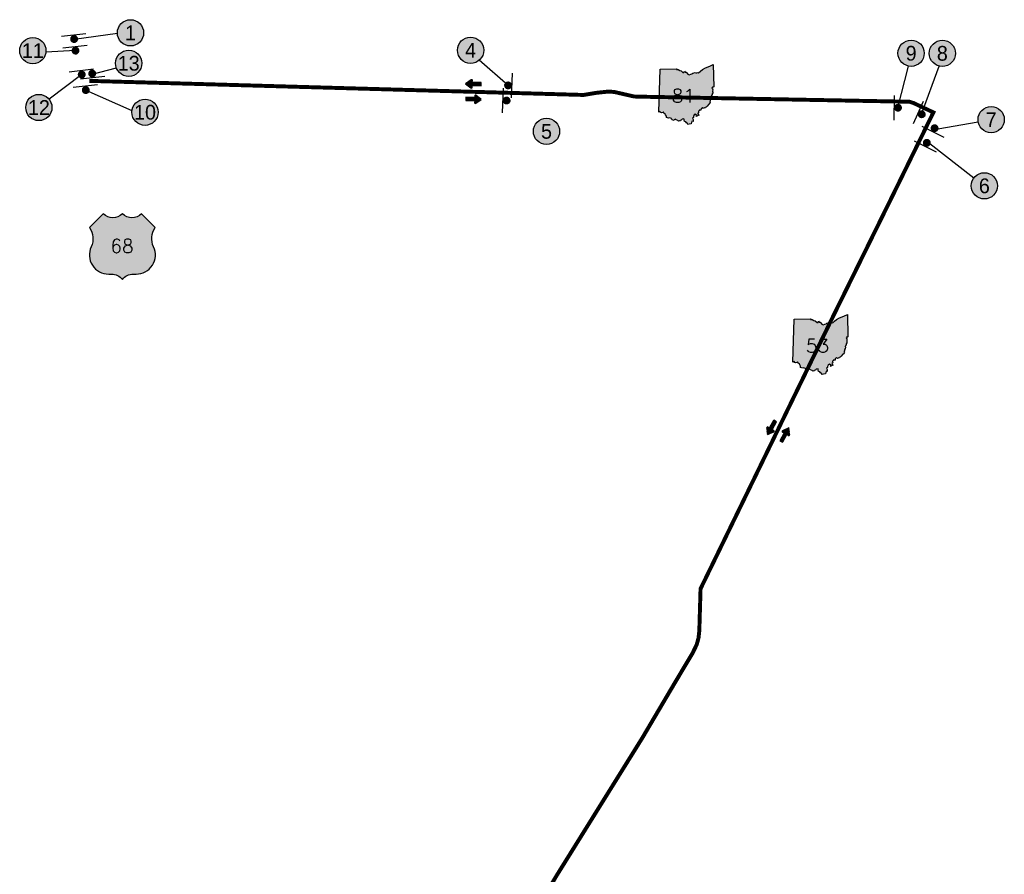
# Model space of a CAD drawing. Header units: feet. Extents: x 1267057 to 1687180, y 157668 to 661817.
# Tile 89 of 157: x 1649667 to 1687180, y 378520 to 411082. Entities that reach past the tile are written whole.
import ezdxf
from ezdxf.enums import TextEntityAlignment as Align

# ---------------------------------------------------------------- set-up
doc = ezdxf.new("R2010")
doc.units = ezdxf.units.FT
doc.header["$MEASUREMENT"] = 0
doc.linetypes.add('F', pattern=[0.15000000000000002, 0.1, -0.05])
for name, color, linetype in [('61', 247, 'Continuous'), ('62', 247, 'Continuous'), ('CL-TICK-PI', 1, 'Continuous'), ('Hatch-sign', 9, 'Continuous'), ('SHEET', 4, 'Continuous'), ('SIGN', 9, 'Continuous')]:
    doc.layers.add(name, color=color, linetype=linetype)
doc.styles.get("Standard").update_dxf_attribs({"font": 'font31.shx'})
doc.styles.add('TXT', font='simplex.shx')

# ---------------------------------------------------------------- blocks, each defined once
blk = doc.blocks.new('370')
at = {"color": 0, "linetype": 'ByBlock'}
for p, q in [((0, 0.1000946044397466), (0, -0.1000946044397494)), ((0, 0), (0.06296150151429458, 0))]:
    blk.add_line(p, q, dxfattribs=at)
blk = doc.blocks.new('*X15')
at = {"color": 0}
for p, q in [((1.419612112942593, 2.575), (1.923079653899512, 2.575)), ((1.434197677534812, 2.5625), (1.923079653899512, 2.5625)), ((1.436832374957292, 2.5875), (1.923079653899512, 2.5875)), ((1.45405263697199, 2.6), (1.923079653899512, 2.6)), ((1.471272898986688, 2.6125), (1.923079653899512, 2.6125)), ((1.488493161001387, 2.625), (1.923079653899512, 2.625)), ((1.505713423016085, 2.6375), (1.626959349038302, 2.6375)), ((1.522933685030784, 2.65), (1.629761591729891, 2.65)), ((1.540153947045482, 2.6625), (1.63256383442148, 2.6625)), ((1.557374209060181, 2.675), (1.635366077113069, 2.675)), ((1.574594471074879, 2.6875), (1.63633220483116, 2.6875)), ((1.591814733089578, 2.7), (1.630441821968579, 2.7)), ((1.451417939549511, 2.55), (1.923079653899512, 2.55)), ((1.468638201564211, 2.5375), (1.923079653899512, 2.5375)), ((1.48585846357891, 2.525), (1.923079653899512, 2.525)), ((1.503078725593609, 2.5125), (1.62653060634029, 2.5125)), ((1.520298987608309, 2.5), (1.629332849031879, 2.5)), ((1.537519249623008, 2.4875), (1.632135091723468, 2.4875)), ((1.554739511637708, 2.475), (1.634937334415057, 2.475)), ((1.571959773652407, 2.4625), (1.636566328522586, 2.4625)), ((1.589180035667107, 2.45), (1.631961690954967, 2.45))]:
    blk.add_line(p, q, dxfattribs=at)

msp = doc.modelspace()

# ---------------------------------------------------------------- hatches: boundary and pattern name
at = {"layer": 'Hatch-sign'}
h = msp.add_hatch(color=256, dxfattribs=at)
h.dxf.hatch_style = 1
edge = h.paths.add_edge_path()
edge.add_arc((1653887.533060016, 410581.8031444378), 500, 0, 360)
h = msp.add_hatch(color=256, dxfattribs=at)
h.dxf.hatch_style = 1
edge = h.paths.add_edge_path()
edge.add_arc((1650166.905371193, 409901.7111425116), 500, 0, 360)
h = msp.add_hatch(color=256, dxfattribs=at)
h.dxf.hatch_style = 1
edge = h.paths.add_edge_path()
edge.add_arc((1666844.881415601, 409917.841490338), 500, 0, 360)
h = msp.add_hatch(color=256, dxfattribs=at)
h.dxf.hatch_style = 1
edge = h.paths.add_edge_path()
edge.add_arc((1683629.329054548, 409803.7722970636), 500, 0, 360)
h = msp.add_hatch(color=256, dxfattribs=at)
h.dxf.hatch_style = 1
edge = h.paths.add_edge_path()
edge.add_arc((1684818.702722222, 409800.045162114), 500, 0, 360)
h = msp.add_hatch(color=256, dxfattribs=at)
h.dxf.hatch_style = 1
edge = h.paths.add_edge_path()
edge.add_arc((1653820.581352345, 409422.2265299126), 500, 0, 360)
h = msp.add_hatch(color=256, dxfattribs=at)
h.dxf.hatch_style = 1
h.paths.add_polyline_path([(1674690.635684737, 409188.5541785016), (1674750.746379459, 409184.4141650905), (1674814.571586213, 409149.3505515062), (1674868.541261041, 409127.2244798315), (1674934.585974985, 409075.014310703), (1674974.100102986, 409075.600812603), (1674990.809657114, 409118.3924512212), (1675021.066255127, 409085.3643442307), (1675056.980871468, 409079.4648251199), (1675119.046572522, 409000.8965706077), (1675170.313738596, 408983.8880155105), (1675231.689437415, 409010.821102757), (1675277.586086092, 409015.2371170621), (1675311.108694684, 409041.8597033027), (1675398.508977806, 409064.6182770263), (1675422.889056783, 409050.9792328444), (1675469.153706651, 409053.7277417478), (1675492.418282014, 409063.8132744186), (1675532.794912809, 409054.8087452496), (1675603.842142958, 409114.4939385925), (1675676.947879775, 409184.8741665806), (1675789.418244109, 409251.263881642), (1675957.445288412, 409314.1575853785), (1676090.293718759, 409370.4387676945), (1676109.498780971, 408518.6080082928), (1676089.879717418, 408506.6709696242), (1676059.347118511, 408512.2944878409), (1676038.842552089, 408488.385910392), (1676064.234634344, 408448.5267812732), (1676076.229173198, 408406.4251448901), (1676065.603138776, 408360.0109945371), (1676076.079672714, 408321.7043704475), (1676068.93814958, 408289.6652666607), (1676049.767587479, 408257.7871633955), (1676043.132065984, 408227.3695648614), (1676026.848013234, 408195.3534611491), (1676028.20501763, 408177.4249030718), (1676012.645467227, 408163.2338571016), (1676015.462976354, 408109.9426844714), (1676007.596950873, 408080.422088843), (1676010.28795959, 408054.961006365), (1675985.079877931, 408048.279484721), (1675990.875896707, 408027.234416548), (1675974.833344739, 408010.9963639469), (1675978.248855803, 407983.0052732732), (1675960.067296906, 407965.1917155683), (1675977.719854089, 407929.4495997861), (1675963.551808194, 407918.1105630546), (1675951.787270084, 407874.6519222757), (1675919.426165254, 407865.8313937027), (1675854.657955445, 407786.3316361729), (1675831.795881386, 407756.2935388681), (1675806.127798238, 407748.8070146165), (1675791.982752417, 407717.9294145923), (1675760.369150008, 407717.8144142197), (1675712.528995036, 407696.4358449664), (1675681.6168949, 407733.2474642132), (1675627.417219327, 407688.9263206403), (1675621.172699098, 407637.7511548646), (1675552.655477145, 407639.3841601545), (1675555.334985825, 407613.5090763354), (1675540.051436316, 407605.9535518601), (1675526.113391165, 407580.0439679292), (1675534.197917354, 407533.9748186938), (1675502.135813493, 407522.2447806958), (1675506.022826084, 407495.4841940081), (1675526.561892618, 407479.1196409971), (1675535.692922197, 407428.013475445), (1675501.606811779, 407438.3750090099), (1675473.661721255, 407395.2958694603), (1675444.969128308, 407405.4044022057), (1675454.364658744, 407441.9055204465), (1675405.857501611, 407485.7781625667), (1675359.93785286, 407450.6340487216), (1675336.017775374, 407394.4793668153), (1675335.730274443, 407356.6902444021), (1675301.529163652, 407333.8511704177), (1675323.459734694, 407280.4679974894), (1675319.45772173, 407243.7138784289), (1675320.12472389, 407208.7882652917), (1675277.356085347, 407210.030269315), (1675251.46950149, 407115.7644639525), (1675177.144760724, 407097.7669056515), (1675125.567093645, 407086.968370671), (1675107.362534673, 407129.7945094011), (1675070.470415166, 407152.3460824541), (1675046.458337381, 407195.4597221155), (1674993.477665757, 407201.3362411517), (1674980.931125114, 407260.5039328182), (1674974.997105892, 407308.5510884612), (1674902.592871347, 407296.6945500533), (1674882.686306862, 407267.3234549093), (1674857.006723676, 407259.4344293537), (1674842.079675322, 407229.8448335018), (1674807.050561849, 407227.3838255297), (1674769.491440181, 407213.4342803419), (1674744.892860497, 407242.4258742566), (1674683.321661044, 407271.5784686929), (1674655.664071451, 407286.6205174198), (1674597.761383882, 407263.263941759), (1674585.410343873, 407235.6178522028), (1674539.341194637, 407247.807891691), (1674528.554159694, 407278.6394915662), (1674500.666569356, 407287.8855215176), (1674494.502549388, 407320.5801274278), (1674434.943856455, 407337.9911838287), (1674389.346208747, 407331.0681614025), (1674308.937948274, 407357.3687466), (1674304.050432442, 407400.3903859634), (1674276.668843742, 407452.7960557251), (1674262.374297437, 407489.205173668), (1674211.555632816, 407517.0007637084), (1674201.251599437, 407560.2639038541), (1674184.990546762, 407558.9758996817), (1674170.132498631, 407541.4268428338), (1674113.690315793, 407533.3538166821), (1674091.13874274, 407551.0638740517), (1674059.525140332, 407581.2399718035), (1674017.768505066, 407556.2733909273), (1674063.699653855, 409197.7312082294), (1674700.583216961, 409208.437742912)])
h = msp.add_hatch(color=256, dxfattribs=at)
h.dxf.hatch_style = 1
edge = h.paths.add_edge_path()
edge.add_arc((1650397.627112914, 407735.9196481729), 500, 0, 360)
h = msp.add_hatch(color=256, dxfattribs=at)
h.dxf.hatch_style = 1
edge = h.paths.add_edge_path()
edge.add_arc((1654441.264184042, 407556.1762053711), 500, 0, 360)
h = msp.add_hatch(color=256, dxfattribs=at)
h.dxf.hatch_style = 1
edge = h.paths.add_edge_path()
edge.add_arc((1686679.388843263, 407273.8342833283), 500, 0, 360)
h = msp.add_hatch(color=256, dxfattribs=at)
h.dxf.hatch_style = 1
edge = h.paths.add_edge_path()
edge.add_arc((1669738.0297716, 406827.9918003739), 500, 0, 360)
h = msp.add_hatch(color=256, dxfattribs=at)
h.dxf.hatch_style = 1
edge = h.paths.add_edge_path()
edge.add_arc((1686418.973716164, 404751.8837086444), 500, 0, 360)
h = msp.add_hatch(color=256, dxfattribs=at)
h.dxf.hatch_style = 1
edge = h.paths.add_edge_path()
edge.add_line((1652849.333446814, 403680.5525353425), (1652328.581003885, 403159.800092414))
edge.add_arc((1651731.382185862, 402741.6225450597), 729.0534200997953, -25.452876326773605, 35.00092915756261, ccw=False)
edge.add_arc((1653049.513081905, 402118.2499710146), 729.0534200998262, 154.8319194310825, 270.638263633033)
edge.add_line((1653057.634424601, 401389.2417864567), (1653161.784913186, 401389.2417864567))
edge.add_arc((1653161.784912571, 400868.4893435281), 520.7524429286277, 36.86989764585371, 89.99999993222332, ccw=False)
edge.add_arc((1653994.988821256, 400868.4893435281), 520.752442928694, 90.00000006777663, 143.1301023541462, ccw=False)
edge.add_line((1653994.98882064, 401389.2417864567), (1654099.139309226, 401389.2417864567))
edge.add_arc((1654107.260651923, 402118.2499710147), 729.0534201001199, 269.3617363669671, 385.1680805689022)
edge.add_arc((1655425.391547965, 402741.6225450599), 729.0534200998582, 144.9990708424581, 205.4528763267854, ccw=False)
edge.add_line((1654828.192729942, 403159.800092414), (1654307.440287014, 403680.5525353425))
edge.add_arc((1653942.913576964, 404052.4441653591), 520.7524429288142, 225.5729959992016, 314.4270040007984, ccw=False)
edge.add_arc((1653213.860156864, 404052.4441653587), 520.7524429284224, 225.5729959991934, 314.4270040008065, ccw=False)
h = msp.add_hatch(color=256, dxfattribs=at)
h.dxf.hatch_style = 1
h.paths.add_polyline_path([(1679800.669609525, 399663.2856488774), (1679860.780304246, 399659.1456354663), (1679924.605511, 399624.082021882), (1679978.575185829, 399601.9559502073), (1680044.619899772, 399549.7457810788), (1680084.134027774, 399550.3322829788), (1680100.843581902, 399593.123921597), (1680131.100179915, 399560.0958146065), (1680167.014796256, 399554.1962954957), (1680229.08049731, 399475.6280409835), (1680280.347663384, 399458.6194858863), (1680341.723362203, 399485.5525731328), (1680387.620010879, 399489.9685874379), (1680421.142619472, 399516.5911736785), (1680508.542902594, 399539.3497474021), (1680532.92298157, 399525.7107032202), (1680579.187631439, 399528.4592121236), (1680602.452206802, 399538.5447447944), (1680642.828837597, 399529.5402156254), (1680713.876067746, 399589.2254089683), (1680786.981804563, 399659.6056369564), (1680899.452168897, 399725.9953520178), (1681067.4792132, 399788.8890557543), (1681200.327643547, 399845.1702380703), (1681219.532705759, 398993.3394786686), (1681199.913642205, 398981.40244), (1681169.381043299, 398987.0259582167), (1681148.876476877, 398963.1173807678), (1681174.268559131, 398923.258251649), (1681186.263097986, 398881.1566152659), (1681175.637063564, 398834.7424649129), (1681186.113597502, 398796.4358408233), (1681178.972074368, 398764.3967370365), (1681159.801512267, 398732.5186337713), (1681153.165990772, 398702.1010352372), (1681136.881938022, 398670.0849315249), (1681138.238942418, 398652.1563734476), (1681122.679392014, 398637.9653274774), (1681125.496901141, 398584.6741548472), (1681117.63087566, 398555.1535592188), (1681120.321884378, 398529.6924767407), (1681095.113802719, 398523.0109550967), (1681100.909821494, 398501.9658869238), (1681084.867269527, 398485.7278343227), (1681088.282780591, 398457.7367436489), (1681070.101221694, 398439.9231859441), (1681087.753778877, 398404.1810701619), (1681073.585732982, 398392.8420334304), (1681061.821194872, 398349.3833926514), (1681029.460090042, 398340.5628640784), (1680964.691880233, 398261.0631065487), (1680941.829806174, 398231.0250092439), (1680916.161723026, 398223.5384849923), (1680902.016677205, 398192.6608849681), (1680870.403074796, 398192.5458845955), (1680822.562919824, 398171.1673153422), (1680791.650819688, 398207.978934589), (1680737.451144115, 398163.657791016), (1680731.206623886, 398112.4826252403), (1680662.689401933, 398114.1156305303), (1680665.368910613, 398088.2405467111), (1680650.085361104, 398080.6850222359), (1680636.147315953, 398054.775438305), (1680644.231842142, 398008.7062890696), (1680612.169738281, 397996.9762510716), (1680616.056750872, 397970.2156643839), (1680636.595817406, 397953.8511113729), (1680645.726846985, 397902.7449458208), (1680611.640736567, 397913.1064793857), (1680583.695646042, 397870.0273398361), (1680555.003053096, 397880.1358725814), (1680564.398583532, 397916.6369908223), (1680515.891426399, 397960.5096329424), (1680469.971777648, 397925.3655190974), (1680446.051700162, 397869.2108371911), (1680445.76419923, 397831.4217147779), (1680411.56308844, 397808.5826407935), (1680433.493659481, 397755.1994678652), (1680429.491646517, 397718.4453488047), (1680430.158648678, 397683.5197356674), (1680387.390010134, 397684.7617396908), (1680361.503426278, 397590.4959343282), (1680287.178685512, 397572.4983760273), (1680235.601018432, 397561.6998410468), (1680217.396459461, 397604.5259797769), (1680180.504339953, 397627.0775528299), (1680156.492262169, 397670.1911924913), (1680103.511590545, 397676.0677115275), (1680090.965049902, 397735.235403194), (1680085.031030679, 397783.282558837), (1680012.626796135, 397771.4260204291), (1679992.72023165, 397742.054925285), (1679967.040648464, 397734.1658997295), (1679952.113600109, 397704.5763038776), (1679917.084486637, 397702.1152959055), (1679879.525364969, 397688.1657507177), (1679854.926785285, 397717.1573446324), (1679793.355585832, 397746.3099390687), (1679765.697996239, 397761.3519877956), (1679707.79530867, 397737.9954121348), (1679695.44426866, 397710.3493225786), (1679649.375119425, 397722.5393620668), (1679638.588084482, 397753.370961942), (1679610.700494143, 397762.6169918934), (1679604.536474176, 397795.3115978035), (1679544.977781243, 397812.7226542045), (1679499.380133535, 397805.7996317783), (1679418.971873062, 397832.1002169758), (1679414.08435723, 397875.1218563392), (1679386.70276853, 397927.5275261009), (1679372.408222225, 397963.9366440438), (1679321.589557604, 397991.7322340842), (1679311.285524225, 398034.9953742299), (1679295.02447155, 398033.7073700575), (1679280.166423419, 398016.1583132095), (1679223.724240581, 398008.0852870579), (1679201.172667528, 398025.7953444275), (1679169.55906512, 398055.9714421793), (1679127.802429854, 398031.0048613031), (1679173.733578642, 399672.4626786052), (1679810.617141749, 399683.1692132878)])

# ---------------------------------------------------------------- linework, layer by layer
at = {"layer": '61', "color": 5, "linetype": 'Continuous'}
for points in [[(1674690.635684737, 409188.5541785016), (1674750.746379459, 409184.4141650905), (1674814.571586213, 409149.3505515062), (1674868.541261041, 409127.2244798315), (1674934.585974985, 409075.014310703), (1674974.100102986, 409075.600812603), (1674990.809657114, 409118.3924512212), (1675021.066255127, 409085.3643442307), (1675056.980871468, 409079.4648251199), (1675119.046572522, 409000.8965706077), (1675170.313738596, 408983.8880155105), (1675231.689437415, 409010.821102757), (1675277.586086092, 409015.2371170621), (1675311.108694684, 409041.8597033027), (1675398.508977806, 409064.6182770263), (1675422.889056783, 409050.9792328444), (1675469.153706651, 409053.7277417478), (1675492.418282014, 409063.8132744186), (1675532.794912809, 409054.8087452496), (1675603.842142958, 409114.4939385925), (1675676.947879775, 409184.8741665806), (1675789.418244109, 409251.263881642), (1675957.445288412, 409314.1575853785), (1676090.293718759, 409370.4387676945), (1676109.498780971, 408518.6080082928), (1676089.879717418, 408506.6709696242), (1676059.347118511, 408512.2944878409), (1676038.842552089, 408488.385910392), (1676064.234634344, 408448.5267812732), (1676076.229173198, 408406.4251448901), (1676065.603138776, 408360.0109945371), (1676076.079672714, 408321.7043704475), (1676068.93814958, 408289.6652666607), (1676049.767587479, 408257.7871633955), (1676043.132065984, 408227.3695648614), (1676026.848013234, 408195.3534611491), (1676028.20501763, 408177.4249030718), (1676012.645467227, 408163.2338571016), (1676015.462976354, 408109.9426844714), (1676007.596950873, 408080.422088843), (1676010.28795959, 408054.961006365), (1675985.079877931, 408048.279484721), (1675990.875896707, 408027.234416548), (1675974.833344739, 408010.9963639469), (1675978.248855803, 407983.0052732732), (1675960.067296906, 407965.1917155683), (1675977.719854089, 407929.4495997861), (1675963.551808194, 407918.1105630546), (1675951.787270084, 407874.6519222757), (1675919.426165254, 407865.8313937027), (1675854.657955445, 407786.3316361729), (1675831.795881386, 407756.2935388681), (1675806.127798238, 407748.8070146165), (1675791.982752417, 407717.9294145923), (1675760.369150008, 407717.8144142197), (1675712.528995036, 407696.4358449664), (1675681.6168949, 407733.2474642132), (1675627.417219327, 407688.9263206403), (1675621.172699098, 407637.7511548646), (1675552.655477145, 407639.3841601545), (1675555.334985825, 407613.5090763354), (1675540.051436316, 407605.9535518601), (1675526.113391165, 407580.0439679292), (1675534.197917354, 407533.9748186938), (1675502.135813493, 407522.2447806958), (1675506.022826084, 407495.4841940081), (1675526.561892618, 407479.1196409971), (1675535.692922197, 407428.013475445), (1675501.606811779, 407438.3750090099), (1675473.661721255, 407395.2958694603), (1675444.969128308, 407405.4044022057), (1675454.364658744, 407441.9055204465), (1675405.857501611, 407485.7781625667), (1675359.93785286, 407450.6340487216), (1675336.017775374, 407394.4793668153), (1675335.730274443, 407356.6902444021), (1675301.529163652, 407333.8511704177), (1675323.459734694, 407280.4679974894), (1675319.45772173, 407243.7138784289), (1675320.12472389, 407208.7882652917), (1675277.356085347, 407210.030269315), (1675251.46950149, 407115.7644639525), (1675177.144760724, 407097.7669056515), (1675125.567093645, 407086.968370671), (1675107.362534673, 407129.7945094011), (1675070.470415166, 407152.3460824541), (1675046.458337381, 407195.4597221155), (1674993.477665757, 407201.3362411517), (1674980.931125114, 407260.5039328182), (1674974.997105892, 407308.5510884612), (1674902.592871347, 407296.6945500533), (1674882.686306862, 407267.3234549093), (1674857.006723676, 407259.4344293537), (1674842.079675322, 407229.8448335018), (1674807.050561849, 407227.3838255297), (1674769.491440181, 407213.4342803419), (1674744.892860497, 407242.4258742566), (1674683.321661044, 407271.5784686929), (1674655.664071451, 407286.6205174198), (1674597.761383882, 407263.263941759), (1674585.410343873, 407235.6178522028), (1674539.341194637, 407247.807891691), (1674528.554159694, 407278.6394915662), (1674500.666569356, 407287.8855215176), (1674494.502549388, 407320.5801274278), (1674434.943856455, 407337.9911838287), (1674389.346208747, 407331.0681614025), (1674308.937948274, 407357.3687466), (1674304.050432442, 407400.3903859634), (1674276.668843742, 407452.7960557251), (1674262.374297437, 407489.205173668), (1674211.555632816, 407517.0007637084), (1674201.251599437, 407560.2639038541), (1674184.990546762, 407558.9758996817), (1674170.132498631, 407541.4268428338), (1674113.690315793, 407533.3538166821), (1674091.13874274, 407551.0638740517), (1674059.525140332, 407581.2399718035), (1674017.768505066, 407556.2733909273), (1674063.699653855, 409197.7312082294), (1674063.699653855, 409197.7312082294), (1674700.583216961, 409208.437742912)], [(1679800.669609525, 399663.2856488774), (1679860.780304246, 399659.1456354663), (1679924.605511, 399624.082021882), (1679978.575185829, 399601.9559502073), (1680044.619899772, 399549.7457810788), (1680084.134027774, 399550.3322829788), (1680100.843581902, 399593.123921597), (1680131.100179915, 399560.0958146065), (1680167.014796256, 399554.1962954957), (1680229.08049731, 399475.6280409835), (1680280.347663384, 399458.6194858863), (1680341.723362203, 399485.5525731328), (1680387.620010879, 399489.9685874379), (1680421.142619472, 399516.5911736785), (1680508.542902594, 399539.3497474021), (1680532.92298157, 399525.7107032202), (1680579.187631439, 399528.4592121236), (1680602.452206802, 399538.5447447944), (1680642.828837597, 399529.5402156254), (1680713.876067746, 399589.2254089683), (1680786.981804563, 399659.6056369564), (1680899.452168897, 399725.9953520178), (1681067.4792132, 399788.8890557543), (1681200.327643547, 399845.1702380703), (1681219.532705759, 398993.3394786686), (1681199.913642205, 398981.40244), (1681169.381043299, 398987.0259582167), (1681148.876476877, 398963.1173807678), (1681174.268559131, 398923.258251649), (1681186.263097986, 398881.1566152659), (1681175.637063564, 398834.7424649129), (1681186.113597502, 398796.4358408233), (1681178.972074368, 398764.3967370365), (1681159.801512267, 398732.5186337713), (1681153.165990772, 398702.1010352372), (1681136.881938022, 398670.0849315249), (1681138.238942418, 398652.1563734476), (1681122.679392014, 398637.9653274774), (1681125.496901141, 398584.6741548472), (1681117.63087566, 398555.1535592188), (1681120.321884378, 398529.6924767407), (1681095.113802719, 398523.0109550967), (1681100.909821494, 398501.9658869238), (1681084.867269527, 398485.7278343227), (1681088.282780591, 398457.7367436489), (1681070.101221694, 398439.9231859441), (1681087.753778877, 398404.1810701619), (1681073.585732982, 398392.8420334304), (1681061.821194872, 398349.3833926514), (1681029.460090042, 398340.5628640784), (1680964.691880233, 398261.0631065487), (1680941.829806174, 398231.0250092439), (1680916.161723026, 398223.5384849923), (1680902.016677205, 398192.6608849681), (1680870.403074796, 398192.5458845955), (1680822.562919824, 398171.1673153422), (1680791.650819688, 398207.978934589), (1680737.451144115, 398163.657791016), (1680731.206623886, 398112.4826252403), (1680662.689401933, 398114.1156305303), (1680665.368910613, 398088.2405467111), (1680650.085361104, 398080.6850222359), (1680636.147315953, 398054.775438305), (1680644.231842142, 398008.7062890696), (1680612.169738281, 397996.9762510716), (1680616.056750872, 397970.2156643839), (1680636.595817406, 397953.8511113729), (1680645.726846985, 397902.7449458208), (1680611.640736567, 397913.1064793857), (1680583.695646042, 397870.0273398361), (1680555.003053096, 397880.1358725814), (1680564.398583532, 397916.6369908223), (1680515.891426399, 397960.5096329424), (1680469.971777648, 397925.3655190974), (1680446.051700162, 397869.2108371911), (1680445.76419923, 397831.4217147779), (1680411.56308844, 397808.5826407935), (1680433.493659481, 397755.1994678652), (1680429.491646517, 397718.4453488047), (1680430.158648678, 397683.5197356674), (1680387.390010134, 397684.7617396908), (1680361.503426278, 397590.4959343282), (1680287.178685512, 397572.4983760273), (1680235.601018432, 397561.6998410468), (1680217.396459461, 397604.5259797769), (1680180.504339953, 397627.0775528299), (1680156.492262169, 397670.1911924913), (1680103.511590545, 397676.0677115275), (1680090.965049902, 397735.235403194), (1680085.031030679, 397783.282558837), (1680012.626796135, 397771.4260204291), (1679992.72023165, 397742.054925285), (1679967.040648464, 397734.1658997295), (1679952.113600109, 397704.5763038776), (1679917.084486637, 397702.1152959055), (1679879.525364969, 397688.1657507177), (1679854.926785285, 397717.1573446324), (1679793.355585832, 397746.3099390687), (1679765.697996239, 397761.3519877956), (1679707.79530867, 397737.9954121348), (1679695.44426866, 397710.3493225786), (1679649.375119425, 397722.5393620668), (1679638.588084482, 397753.370961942), (1679610.700494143, 397762.6169918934), (1679604.536474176, 397795.3115978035), (1679544.977781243, 397812.7226542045), (1679499.380133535, 397805.7996317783), (1679418.971873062, 397832.1002169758), (1679414.08435723, 397875.1218563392), (1679386.70276853, 397927.5275261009), (1679372.408222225, 397963.9366440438), (1679321.589557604, 397991.7322340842), (1679311.285524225, 398034.9953742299), (1679295.02447155, 398033.7073700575), (1679280.166423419, 398016.1583132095), (1679223.724240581, 398008.0852870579), (1679201.172667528, 398025.7953444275), (1679169.55906512, 398055.9714421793), (1679127.802429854, 398031.0048613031), (1679173.733578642, 399672.4626786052), (1679173.733578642, 399672.4626786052), (1679810.617141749, 399683.1692132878)]]:
    msp.add_lwpolyline(points, close=True, dxfattribs=at)
msp.add_lwpolyline([(1652849.333446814, 403680.5525353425), (1652328.581003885, 403159.800092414, -0.27007258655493), (1652389.67299467, 402428.2982715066, 0.5532049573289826), (1653057.634424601, 401389.2417864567), (1653161.784913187, 401389.2417864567, -0.2360679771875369), (1653578.386866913, 401180.9408092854, -0.2360679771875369), (1653994.98882064, 401389.2417864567), (1654099.139309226, 401389.2417864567, 0.5532049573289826), (1654767.100739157, 402428.2982715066, -0.27007258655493), (1654828.192729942, 403159.800092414), (1654307.440287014, 403680.5525353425, -0.4083673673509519), (1653578.386866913, 403680.5525353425, -0.408367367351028), (1652849.333446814, 403680.5525353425)], format="xyb", close=True, dxfattribs=at)
at = {"layer": 'CL-TICK-PI', "linetype": 'F', "const_width": 150, "flags": 128}
msp.add_lwpolyline([(1661273.947840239, 363697.1796320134), (1661399.240234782, 363940.5676808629), (1662823.539731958, 366342.4893643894), (1665967.007925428, 371450.7620702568), (1670113.043649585, 378455.8899132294), (1673388.093357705, 383716.7106927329), (1674668.411782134, 385885.649541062), (1675305.495170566, 386952.5330439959), (1675459.411696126, 387269.9815153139), (1675529.246107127, 387522.6875563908), (1675559.663904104, 387795.156255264), (1675606.831052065, 389400.0877503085), (1680671.469620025, 399809.1777826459), (1682913.401329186, 404356.9745405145), (1684477.391666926, 407549.5585085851), (1683719.221429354, 407907.5158409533), (1683568.260472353, 407955.5985525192), (1673561.211763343, 408144.1475197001), (1673075.441628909, 408155.5390312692), (1672317.156217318, 408328.7934995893), (1672087.141846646, 408343.1383999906), (1671628.053128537, 408293.8372664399), (1671152.877310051, 408214.1370548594), (1652319.106943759, 408750.765695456)], dxfattribs=at)
at = {"layer": 'SHEET'}
for points, const_width in [([(1651783.030299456, 410283.7878149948, 1), (1651697.877407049, 410407.2745953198, 1)], 149.9999999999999), ([(1651835.407773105, 409842.1294745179, 1), (1651750.254880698, 409965.6162548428, 1)], 149.9999999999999), ([(1652073.398999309, 408931.5350491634, 1), (1651988.246106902, 409055.0218294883, 1)], 149.9999999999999), ([(1652386.983420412, 409089.6472850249, 1), (1652472.136312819, 408966.1605047, 1)], 149.9999999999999), ([(1652226.74179817, 408338.2863006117, 1), (1652141.588905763, 408461.7730809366, 1)], 149.9999999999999), ([(1668212.457308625, 408536.2503782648, 1), (1668337.207406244, 408619.5415131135, 1)], 149.9999999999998), ([(1668280.148261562, 408042.7166580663, 1), (1668155.398163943, 407959.4255232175, 1)], 149.9999999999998), ([(1683194.088481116, 407762.4132239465, 1), (1683061.207842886, 407692.8234547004, 1)], 149.9999999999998), ([(1684104.999588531, 407484.1449914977, 1), (1683955.319976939, 407474.3463245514, 1)], 149.9999999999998), ([(1684522.109312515, 407021.77992232, 1), (1684525.14761213, 406871.8106963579, 1)], 149.9999999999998), ([(1684225.62295621, 406464.5872491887, 1), (1684228.661255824, 406314.6180232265, 1)], 149.9999999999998)]:
    msp.add_lwpolyline(points, format="xyb", close=True, dxfattribs=dict(at, const_width=const_width))
for points in [[(1651740.453853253, 410345.5312051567), (1653387.747275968, 410567.1685941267)], [(1651792.831326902, 409903.8728646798), (1650663.460767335, 409843.1215652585)], [(1668274.832357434, 408577.8959456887), (1667170.317571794, 409538.2478810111)], [(1683127.648162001, 407727.618339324), (1683524.34695355, 409314.9177599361)], [(1684030.159782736, 407479.2456580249), (1684696.985757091, 409315.0864211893)], [(1652030.822553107, 408993.2784393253), (1650787.856432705, 408048.5233557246)], [(1652425.61725, 409001.43625), (1653350.013562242, 409253.2118710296)], [(1652184.165351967, 408400.0296907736), (1653945.466610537, 407620.8659735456)], [(1684641.592401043, 406926.2971916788), (1686187.16646043, 407185.9871101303)], [(1684345.106044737, 406369.1045185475), (1686024.686057, 405059.3527994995)]]:
    msp.add_lwpolyline(points, dxfattribs=at)
for centre in [(1653887.533060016, 410581.8031444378), (1650166.905371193, 409901.7111425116), (1666844.881415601, 409917.841490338), (1683629.329054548, 409803.7722970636), (1684818.702722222, 409800.045162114), (1653820.581352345, 409422.2265299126), (1650397.627112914, 407735.9196481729), (1654441.264184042, 407556.1762053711), (1686679.388843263, 407273.8342833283), (1669738.0297716, 406827.9918003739), (1686418.973716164, 404751.8837086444)]:
    msp.add_circle(centre, 500, dxfattribs=at)
at = {"layer": 'SIGN', "color": 6}
for points in [[(1666900.215919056, 408695.9286762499), (1666915.847830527, 408756.2837410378, 0.6912141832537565), (1666871.065755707, 408787.8915040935), (1666656.79849986, 408642.8728074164), (1666861.067645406, 408484.0805044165, 0.6912141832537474), (1666907.830935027, 408512.6756028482), (1666896.200995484, 408573.9278273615), (1667246.015768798, 408562.4157797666), (1667250.030692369, 408684.4166286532)], [(1667011.258013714, 407992.1050594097), (1666995.626102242, 407931.7499946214, 0.6912141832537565), (1667040.408177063, 407900.1422315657), (1667254.67543291, 408045.1609282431), (1667050.406287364, 408203.9532312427, 0.6912141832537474), (1667003.642997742, 408175.3581328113), (1667015.272937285, 408114.1059082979), (1666665.458163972, 408125.6179558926), (1666661.4432404, 408003.6171070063)], [(1678223.905389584, 395514.0971012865), (1678177.619302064, 395555.8665710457, 0.6912141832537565), (1678128.885872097, 395530.7759808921), (1678158.387529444, 395273.7340941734), (1678393.640318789, 395381.4234827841, 0.6912141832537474), (1678389.910291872, 395436.1096035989), (1678330.222367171, 395454.121881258), (1678502.19017059, 395758.9660667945), (1678395.873193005, 395818.9412868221)], [(1678899.307049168, 395287.0935140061), (1678945.593136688, 395245.3240442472, 0.6912141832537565), (1678994.326566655, 395270.4146344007), (1678964.824909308, 395527.4565211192), (1678729.572119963, 395419.7671325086, 0.6912141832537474), (1678733.30214688, 395365.0810116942), (1678792.990071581, 395347.0687340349), (1678621.022268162, 395042.2245484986), (1678727.339245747, 394982.2493284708)]]:
    msp.add_lwpolyline(points, format="xyb", close=True, dxfattribs=at)

# ---------------------------------------------------------------- block references
at = {"layer": 'SHEET'}
for p, xscale, yscale, zscale, rotation in [((1651723.651828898, 410492.1375556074), 4687.500000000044, 4687.500000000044, 4687.500000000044, 276.5379374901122), ((1651776.029302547, 410050.4792151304), 4687.500000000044, 4687.500000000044, 4687.500000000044, 276.5379374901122), ((1652014.020528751, 409139.8847897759), 4687.500000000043, 4687.500000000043, 4687.500000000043, 276.5379374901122), ((1652446.36189097, 408881.2975444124), 4687.500000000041, 4687.500000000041, 4687.500000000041, 96.53793749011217), ((1668422.295334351, 408572.3822850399), 4687.500000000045, 4687.500000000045, 4687.500000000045, 177.8587005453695), ((1652167.363327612, 408546.6360412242), 4687.500000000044, 4687.500000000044, 4687.500000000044, 276.5379374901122), ((1668070.310235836, 408006.5847512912), 4687.500000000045, 4687.500000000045, 4687.500000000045, 357.8587005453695), ((1682980.085920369, 407728.6742083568), 4687.500000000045, 4687.500000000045, 4687.500000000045, 359.5900319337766), ((1683895.673562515, 407539.9843325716), 4687.500000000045, 4687.500000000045, 4687.500000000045, 335.6944025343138), ((1684456.886396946, 406815.1851777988), 4687.500000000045, 4687.500000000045, 4687.500000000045, 63.1095447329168), ((1684160.40004064, 406257.9925046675), 4687.500000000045, 4687.500000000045, 4687.500000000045, 63.1095447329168)]:
    msp.add_blockref('370', p, dxfattribs=dict(at, xscale=xscale, yscale=yscale, zscale=zscale, rotation=rotation))
at = {"layer": 'SIGN', "color": 6}
for p, xscale, yscale, zscale, rotation in [((1664896.418769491, 405682.7146179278), 1171.875000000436, 1171.875000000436, 1171.875000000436, 358.1151345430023), ((1669015.055163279, 411005.3191177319), 1171.875000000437, 1171.875000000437, 1171.875000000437, 178.1151345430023), ((1679969.017534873, 392344.0425941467), 1171.875000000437, 1171.875000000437, 1171.875000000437, 60.57191386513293), ((1677154.194903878, 398457.148021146), 1171.875000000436, 1171.875000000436, 1171.875000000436, 240.5719138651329)]:
    msp.add_blockref('*X15', p, dxfattribs=dict(at, xscale=xscale, yscale=yscale, zscale=zscale, rotation=rotation))

# ---------------------------------------------------------------- texts
at = {"layer": '62', "color": 5, "linetype": 'Continuous', "style": 'TXT'}
for tag, p in [('81', (1674952.35353254, 408181.0589148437)), ('68', (1653564.840401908, 402457.300515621)), ('53', (1680062.387457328, 398655.7903852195))]:
    msp.add_attdef(tag, text='202', height=517.5016763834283, dxfattribs=at).set_placement(p, align=Align.MIDDLE)
at = {"layer": 'SHEET'}
for s, p in [('1', (1653887.533060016, 410581.8031444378)), ('11', (1650166.905371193, 409901.7111425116)), ('4', (1666844.881415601, 409917.841490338)), ('9', (1683629.329054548, 409803.7722970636)), ('8', (1684818.702722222, 409800.045162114)), ('13', (1653820.581352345, 409422.2265299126)), ('12', (1650397.627112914, 407735.9196481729)), ('10', (1654441.264184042, 407556.1762053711)), ('7', (1686679.388843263, 407273.8342833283)), ('5', (1669738.0297716, 406827.9918003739)), ('6', (1686418.973716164, 404751.8837086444))]:
    msp.add_text(s, height=562.5, dxfattribs=at).set_placement(p, align=Align.MIDDLE_CENTER)

doc.saveas('drawing.dxf')
